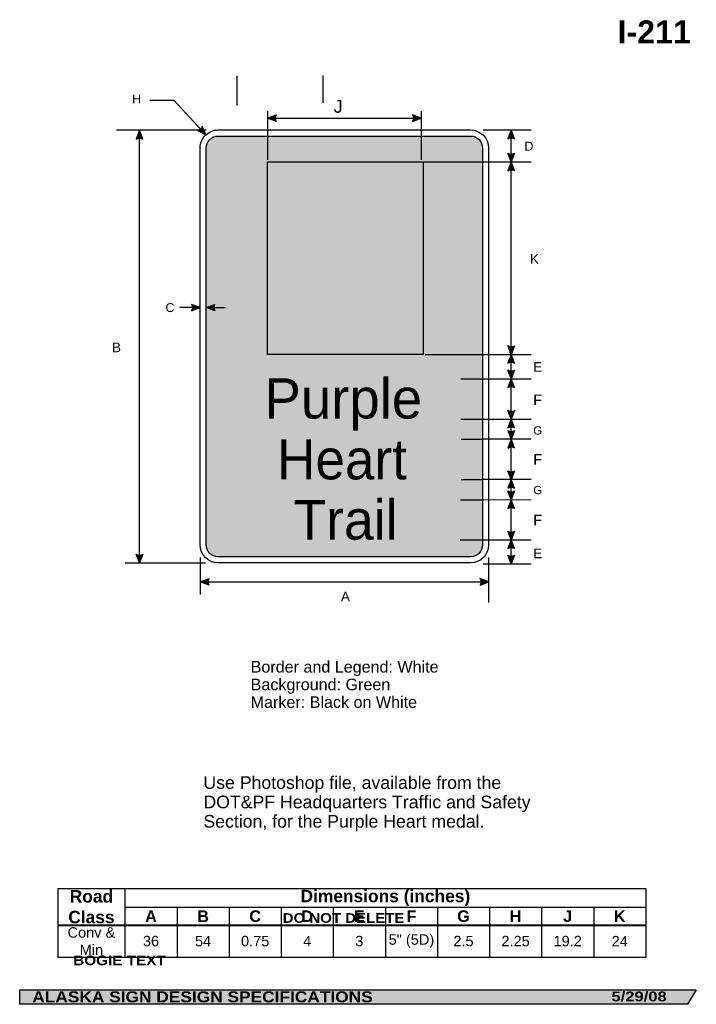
# Model space of a CAD drawing. Header units: feet. Extents: x 7 to 92, y 0 to 123.
import ezdxf
from ezdxf.enums import TextEntityAlignment as Align

# ---------------------------------------------------------------- set-up
doc = ezdxf.new("R2010")
doc.units = ezdxf.units.FT
doc.header["$MEASUREMENT"] = 0
doc.layers.add('Sign', color=7, linetype='Continuous')
doc.styles.add('ARIAL', font='arial.ttf')
doc.styles.add('ARIAL B', font='arialbd.ttf')
doc.styles.add('ARIAL BLACK B', font='ariblk.ttf')
doc.styles.add('ARIAL BLACK BI', font='ariblk.ttf')
doc.styles.add('FHWA SERIES D2000EX', font='txt')
picture_1 = doc.add_image_def('image1.png', size_in_pixel=(1016, 1256))

# ---------------------------------------------------------------- blocks, each defined once
blk = doc.blocks.new('*T2')
at = {"color": 0, "linetype": 'ByBlock', "lineweight": -2, "transparency": 16777216}
for p, q in [((0, 0), (73.37320982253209, 0)), ((0, 0), (0, -8.567307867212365)), ((8.373209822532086, 0), (8.373209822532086, -4.553775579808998)), ((73.37320982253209, 0), (73.37320982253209, -8.567307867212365)), ((8.373209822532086, -2.3558341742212), (73.37320982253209, -2.3558341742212)), ((14.87320982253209, -2.3558341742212), (14.87320982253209, -4.553775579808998)), ((21.37320982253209, -2.3558341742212), (21.37320982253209, -4.553775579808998)), ((27.87320982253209, -2.3558341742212), (27.87320982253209, -4.553775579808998)), ((34.37320982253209, -2.3558341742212), (34.37320982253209, -4.553775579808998)), ((40.87320982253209, -2.3558341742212), (40.87320982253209, -4.553775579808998)), ((47.37320982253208, -2.3558341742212), (47.37320982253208, -4.553775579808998)), ((53.87320982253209, -2.3558341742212), (53.87320982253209, -4.553775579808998)), ((60.37320982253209, -2.3558341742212), (60.37320982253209, -4.553775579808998)), ((66.87320982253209, -2.3558341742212), (66.87320982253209, -4.553775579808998)), ((0, -4.553775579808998), (73.37320982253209, -4.553775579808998)), ((0, -4.598775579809), (73.37320982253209, -4.598775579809)), ((8.373209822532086, -4.598775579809), (8.373209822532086, -8.567307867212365)), ((14.87320982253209, -4.598775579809), (14.87320982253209, -8.567307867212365)), ((21.37320982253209, -4.598775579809), (21.37320982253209, -8.567307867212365)), ((27.87320982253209, -4.598775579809), (27.87320982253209, -8.567307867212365)), ((34.37320982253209, -4.598775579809), (34.37320982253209, -8.567307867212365)), ((40.87320982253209, -4.598775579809), (40.87320982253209, -8.567307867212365)), ((47.37320982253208, -4.598775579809), (47.37320982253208, -8.567307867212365)), ((53.87320982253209, -4.598775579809), (53.87320982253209, -8.567307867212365)), ((60.37320982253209, -4.598775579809), (60.37320982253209, -8.567307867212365)), ((66.87320982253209, -4.598775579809), (66.87320982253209, -8.567307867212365)), ((0, -8.567307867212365), (73.37320982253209, -8.567307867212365))]:
    blk.add_line(p, q, dxfattribs=at)
at = {"color": 18, "transparency": 16777216, "attachment_point": 5}
for s, insert, char_height, width, style in [('Road Class', (4.186604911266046, -2.288137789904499), 1.55, 8.253209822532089, 'ARIAL B'), ('Dimensions (inches)', (40.87320982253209, -1.177917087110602), 1.55, 64.88, 'ARIAL B'), ('A', (11.62320982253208, -3.4660548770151), 1.45, 6.379999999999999, 'ARIAL B'), ('B', (18.12320982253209, -3.4660548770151), 1.45, 6.379999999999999, 'ARIAL B'), ('C', (24.62320982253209, -3.4660548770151), 1.45, 6.379999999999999, 'ARIAL B'), ('D', (31.12320982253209, -3.4660548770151), 1.45, 6.379999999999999, 'ARIAL B'), ('E', (37.62320982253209, -3.4660548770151), 1.45, 6.379999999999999, 'ARIAL B'), ('F', (44.12320982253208, -3.4660548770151), 1.45, 6.379999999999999, 'ARIAL B'), ('G', (50.62320982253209, -3.4660548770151), 1.45, 6.379999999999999, 'ARIAL B'), ('H', (57.12320982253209, -3.4660548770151), 1.45, 6.379999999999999, 'ARIAL B'), ('J', (63.62320982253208, -3.4660548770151), 1.45, 6.379999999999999, 'ARIAL B'), ('K', (70.12320982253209, -3.4660548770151), 1.45, 6.379999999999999, 'ARIAL B'), ('Conv & Min', (4.186604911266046, -6.571791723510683), 1.3, 8.253209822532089, 'ARIAL'), ('36', (11.62320982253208, -6.571791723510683), 1.3, 6.379999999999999, 'ARIAL'), ('54', (18.12320982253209, -6.571791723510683), 1.3, 6.379999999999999, 'ARIAL'), ('0.75', (24.62320982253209, -6.571791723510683), 1.3, 6.379999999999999, 'ARIAL'), ('4', (31.12320982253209, -6.571791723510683), 1.3, 6.379999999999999, 'ARIAL'), ('3', (37.62320982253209, -6.571791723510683), 1.3, 6.379999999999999, 'ARIAL'), ('5" (5D)', (44.12320982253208, -6.571791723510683), 1.3, 6.379999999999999, 'ARIAL'), ('2.5', (50.62320982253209, -6.571791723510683), 1.3, 6.379999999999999, 'ARIAL'), ('2.25', (57.12320982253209, -6.571791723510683), 1.3, 6.379999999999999, 'ARIAL'), ('19.2', (63.62320982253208, -6.571791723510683), 1.3, 6.379999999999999, 'ARIAL'), ('24', (70.12320982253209, -6.571791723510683), 1.3, 6.379999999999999, 'ARIAL')]:
    blk.add_mtext(s, dxfattribs=dict(at, insert=insert, char_height=char_height, width=width, style=style))

msp = doc.modelspace()

# ---------------------------------------------------------------- hatches: boundary and pattern name
h = msp.add_hatch(color=256)
h.dxf.hatch_style = 1
edge = h.paths.add_edge_path()
edge.add_line((39.4099036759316, 110.4616377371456), (38.32138188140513, 110.8731023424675))
edge.add_line((38.32138188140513, 110.8731023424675), (39.41993620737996, 111.2795488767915))
edge.add_arc((40.0168676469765, 110.8632097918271), 0.7277811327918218, 145.1055563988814, 213.488929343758)
h = msp.add_hatch(color=256)
h.dxf.hatch_style = 1
edge = h.paths.add_edge_path()
edge.add_line((56.43190209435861, 110.4616377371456), (57.5204238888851, 110.8731023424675))
edge.add_line((57.5204238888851, 110.8731023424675), (56.42186956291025, 111.2795488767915))
edge.add_arc((55.82493812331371, 110.8632097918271), 0.7277811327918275, -33.488929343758, 34.89444360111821, ccw=False)
h = msp.add_hatch(color=256)
h.dxf.hatch_style = 1
edge = h.paths.add_edge_path()
edge.add_line((22.77098638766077, 108.2562377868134), (22.36060878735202, 109.345169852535))
edge.add_line((22.36060878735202, 109.345169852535), (21.95306563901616, 108.2470218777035))
edge.add_arc((22.36880852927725, 107.6496750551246), 0.7277811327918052, 56.45386549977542, 124.83723844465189, ccw=False)
h = msp.add_hatch(color=256)
h.dxf.hatch_style = 1
edge = h.paths.add_edge_path()
edge.add_line((29.5908452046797, 109.311867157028), (30.62499999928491, 108.7782880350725))
edge.add_line((30.62499999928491, 108.7782880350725), (30.19194426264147, 109.8666276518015))
edge.add_arc((29.48311467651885, 110.0316306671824), 0.7277811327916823, 278.5125475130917, 346.8959204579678, ccw=False)
h = msp.add_hatch(color=256)
h.dxf.hatch_style = 1
edge = h.paths.add_edge_path()
edge.add_line((69.15743833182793, 108.3019709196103), (68.74706073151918, 109.3909029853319))
edge.add_line((68.74706073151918, 109.3909029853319), (68.33951758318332, 108.2927550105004))
edge.add_arc((68.75526047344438, 107.6954081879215), 0.7277811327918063, 56.45386549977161, 124.83723844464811, ccw=False)
at = {"true_color": 0x00773b}
h = msp.add_hatch(color=116, dxfattribs=at)
h.dxf.hatch_style = 1
h.paths.add_polyline_path([(32.1715783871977, 108.6368365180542, 0.4142541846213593), (30.67544834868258, 107.1382194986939), (30.67544819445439, 57.64171692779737, 0.414457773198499), (32.17344400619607, 56.14496949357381), (63.67102490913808, 56.14496936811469, 0.4141971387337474), (65.16731541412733, 57.64290799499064), (65.16731549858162, 107.1405460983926, 0.4142964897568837), (63.66956362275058, 108.6368365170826)])
h = msp.add_hatch(color=256)
h.dxf.hatch_style = 1
edge = h.paths.add_edge_path()
edge.add_line((69.15743833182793, 106.4948242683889), (68.74706073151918, 105.4058922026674))
edge.add_line((68.74706073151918, 105.4058922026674), (68.33951758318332, 106.5040401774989))
edge.add_arc((68.75526047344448, 107.1013870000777), 0.7277811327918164, 235.1627615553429, 303.5461345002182)
h = msp.add_hatch(color=256)
h.dxf.hatch_style = 1
edge = h.paths.add_edge_path()
edge.add_line((69.15743833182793, 104.3169601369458), (68.74706073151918, 105.4058922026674))
edge.add_line((68.74706073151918, 105.4058922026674), (68.33951758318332, 104.3077442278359))
edge.add_arc((68.7552604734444, 103.710397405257), 0.7277811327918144, 56.453865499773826, 124.83723844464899, ccw=False)
h = msp.add_hatch(color=256)
h.dxf.hatch_style = 1
edge = h.paths.add_edge_path()
edge.add_line((28.83286008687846, 86.8226873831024), (29.92138188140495, 87.23415198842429))
edge.add_line((29.92138188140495, 87.23415198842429), (28.8228275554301, 87.64059852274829))
edge.add_arc((28.22589611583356, 87.22425943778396), 0.7277811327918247, -33.48892934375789, 34.89444360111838, ccw=False)
at = {"true_color": 0xffffff}
h = msp.add_hatch(color=7, dxfattribs=at)
h.dxf.hatch_style = 1
edge = h.paths.add_edge_path()
edge.add_line((31.75518846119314, 86.82268738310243), (30.66666666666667, 87.23415198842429))
edge.add_line((30.66666666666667, 87.23415198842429), (31.7652209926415, 87.6405985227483))
edge.add_arc((32.36215243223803, 87.22425943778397), 0.7277811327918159, 145.1055563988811, 213.4889293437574)
h = msp.add_hatch(color=256)
h.dxf.hatch_style = 1
edge = h.paths.add_edge_path()
edge.add_line((69.15743833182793, 82.47985031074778), (68.74706073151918, 81.39091824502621))
edge.add_line((68.74706073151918, 81.39091824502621), (68.33951758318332, 82.48906621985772))
edge.add_arc((68.75526047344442, 83.08641304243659), 0.7277811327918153, 235.162761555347, 303.5461345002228)
h = msp.add_hatch(color=256)
h.dxf.hatch_style = 1
edge = h.paths.add_edge_path()
edge.add_line((69.15743833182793, 80.30198617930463), (68.74706073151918, 81.39091824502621))
edge.add_line((68.74706073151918, 81.39091824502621), (68.33951758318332, 80.29277027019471))
edge.add_arc((68.75526047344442, 79.69542344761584), 0.7277811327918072, 56.4538654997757, 124.83723844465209, ccw=False)
h = msp.add_hatch(color=256)
h.dxf.hatch_style = 1
edge = h.paths.add_edge_path()
edge.add_line((69.15743833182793, 79.44794926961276), (68.74706073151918, 78.3590172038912))
edge.add_line((68.74706073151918, 78.3590172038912), (68.33951758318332, 79.4571651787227))
edge.add_arc((68.75526047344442, 80.05451200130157), 0.7277811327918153, 235.162761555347, 303.5461345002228)
h = msp.add_hatch(color=256)
h.dxf.hatch_style = 1
edge = h.paths.add_edge_path()
edge.add_line((69.15743833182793, 77.2700851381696), (68.74706073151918, 78.3590172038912))
edge.add_line((68.74706073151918, 78.3590172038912), (68.33951758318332, 77.2608692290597))
edge.add_arc((68.75526047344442, 76.6635224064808), 0.7277811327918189, 56.45386549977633, 124.83723844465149, ccw=False)
h = msp.add_hatch(color=256)
h.dxf.hatch_style = 1
edge = h.paths.add_edge_path()
edge.add_line((69.15743833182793, 74.4157945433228), (68.74706073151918, 73.32686247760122))
edge.add_line((68.74706073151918, 73.32686247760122), (68.33951758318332, 74.42501045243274))
edge.add_arc((68.75526047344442, 75.02235727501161), 0.7277811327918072, 235.1627615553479, 303.5461345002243)
h = msp.add_hatch(color=256)
h.dxf.hatch_style = 1
edge = h.paths.add_edge_path()
edge.add_line((69.15743833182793, 72.23793041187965), (68.74706073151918, 73.32686247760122))
edge.add_line((68.74706073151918, 73.32686247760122), (68.33951758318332, 72.22871450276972))
edge.add_arc((68.75526047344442, 71.63136768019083), 0.7277811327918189, 56.45386549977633, 124.83723844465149, ccw=False)
h = msp.add_hatch(color=256)
h.dxf.hatch_style = 1
edge = h.paths.add_edge_path()
edge.add_line((69.15840146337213, 71.90697433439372), (68.74802386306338, 70.81804226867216))
edge.add_line((68.74802386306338, 70.81804226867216), (68.34048071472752, 71.91619024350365))
edge.add_arc((68.75622360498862, 72.51353706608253), 0.7277811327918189, 235.1627615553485, 303.5461345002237)
h = msp.add_hatch(color=256)
h.dxf.hatch_style = 1
edge = h.paths.add_edge_path()
edge.add_line((69.15743833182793, 69.72911020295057), (68.74706073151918, 70.81804226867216))
edge.add_line((68.74706073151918, 70.81804226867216), (68.33951758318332, 69.71989429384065))
edge.add_arc((68.75526047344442, 69.12254747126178), 0.7277811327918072, 56.4538654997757, 124.83723844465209, ccw=False)
h = msp.add_hatch(color=256)
h.dxf.hatch_style = 1
edge = h.paths.add_edge_path()
edge.add_line((69.15743833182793, 66.88093266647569), (68.74706073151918, 65.79200060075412))
edge.add_line((68.74706073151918, 65.79200060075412), (68.33951758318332, 66.89014857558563))
edge.add_arc((68.75526047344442, 67.4874953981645), 0.7277811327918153, 235.162761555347, 303.5461345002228)
h = msp.add_hatch(color=256)
h.dxf.hatch_style = 1
edge = h.paths.add_edge_path()
edge.add_line((69.15743833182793, 64.70306853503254), (68.74706073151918, 65.79200060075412))
edge.add_line((68.74706073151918, 65.79200060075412), (68.33951758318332, 64.69385262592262))
edge.add_arc((68.75526047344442, 64.09650580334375), 0.7277811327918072, 56.4538654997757, 124.83723844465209, ccw=False)
h = msp.add_hatch(color=256)
h.dxf.hatch_style = 1
edge = h.paths.add_edge_path()
edge.add_line((69.15743833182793, 64.36578596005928), (68.74706073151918, 63.27685389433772))
edge.add_line((68.74706073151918, 63.27685389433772), (68.33951758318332, 64.37500186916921))
edge.add_arc((68.75526047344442, 64.9723486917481), 0.7277811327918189, 235.1627615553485, 303.5461345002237)
h = msp.add_hatch(color=256)
h.dxf.hatch_style = 1
edge = h.paths.add_edge_path()
edge.add_line((69.15743833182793, 62.18792182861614), (68.74706073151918, 63.27685389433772))
edge.add_line((68.74706073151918, 63.27685389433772), (68.33951758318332, 62.17870591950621))
edge.add_arc((68.75526047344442, 61.58135909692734), 0.7277811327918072, 56.453865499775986, 124.83723844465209, ccw=False)
h = msp.add_hatch(color=256)
h.dxf.hatch_style = 1
edge = h.paths.add_edge_path()
edge.add_line((69.15743833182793, 59.35419926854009), (68.74706073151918, 58.26526720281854))
edge.add_line((68.74706073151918, 58.26526720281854), (68.33951758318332, 59.36341517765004))
edge.add_arc((68.75526047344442, 59.96076200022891), 0.7277811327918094, 235.1627615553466, 303.5461345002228)
h = msp.add_hatch(color=256)
h.dxf.hatch_style = 1
edge = h.paths.add_edge_path()
edge.add_line((69.15743833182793, 57.17633513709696), (68.74706073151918, 58.26526720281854))
edge.add_line((68.74706073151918, 58.26526720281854), (68.33951758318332, 57.16711922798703))
edge.add_arc((68.75526047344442, 56.56977240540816), 0.7277811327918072, 56.4538654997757, 124.83723844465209, ccw=False)
h = msp.add_hatch(color=256)
h.dxf.hatch_style = 1
edge = h.paths.add_edge_path()
edge.add_line((22.77098638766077, 56.47983505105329), (22.36060878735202, 55.39090298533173))
edge.add_line((22.36060878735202, 55.39090298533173), (21.95306563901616, 56.48905096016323))
edge.add_arc((22.36880852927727, 57.08639778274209), 0.7277811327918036, 235.1627615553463, 303.5461345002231)
h = msp.add_hatch(color=256)
h.dxf.hatch_style = 1
edge = h.paths.add_edge_path()
edge.add_line((69.15743833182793, 56.36232839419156), (68.74706073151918, 55.27339632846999))
edge.add_line((68.74706073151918, 55.27339632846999), (68.33951758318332, 56.37154430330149))
edge.add_arc((68.75526047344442, 56.96889112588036), 0.7277811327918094, 235.1627615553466, 303.5461345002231)
h = msp.add_hatch(color=256)
h.dxf.hatch_style = 1
edge = h.paths.add_edge_path()
edge.add_line((31.02530208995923, 52.60886191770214), (29.93678029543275, 53.02032652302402))
edge.add_line((29.93678029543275, 53.02032652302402), (31.03533462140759, 53.42677305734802))
edge.add_arc((31.63226606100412, 53.01043397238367), 0.727781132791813, 145.1055563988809, 213.4889293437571)
h = msp.add_hatch(color=256)
h.dxf.hatch_style = 1
edge = h.paths.add_edge_path()
edge.add_line((64.84825850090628, 52.60886191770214), (65.93678029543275, 53.02032652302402))
edge.add_line((65.93678029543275, 53.02032652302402), (64.83822596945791, 53.42677305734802))
edge.add_arc((64.24129452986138, 53.01043397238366), 0.72778113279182, -33.488929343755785, 34.89444360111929, ccw=False)
at = {"layer": 'Sign', "true_color": 0x000000}
msp.add_hatch(color=18, dxfattribs=at).paths.add_polyline_path([(7.399373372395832, 2.133735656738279), (91.84195454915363, 2.133735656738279), (90.75006357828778, 0.3343149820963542), (7.402168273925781, 0.3343149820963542)], flags=0)

# ---------------------------------------------------------------- linework, layer by layer
for p, q in [((12.16441739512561, 14.7871350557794), (85.53762721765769, 14.7871350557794)), ((12.16441739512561, 10.22047365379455), (85.53762721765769, 10.22047365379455)), ((12.16441739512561, 10.16233493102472), (85.53762721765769, 10.16233493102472))]:
    msp.add_line(p, q)
for points in [[(39.4099036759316, 110.4616377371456), (38.32138188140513, 110.8731023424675), (39.41993620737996, 111.2795488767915, 0.307560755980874), (39.4099036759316, 110.4616377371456, 4.141293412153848)], [(56.43190209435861, 110.4616377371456), (57.5204238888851, 110.8731023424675), (56.42186956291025, 111.2795488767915, -0.307560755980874), (56.43190209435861, 110.4616377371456, -4.141293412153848)], [(22.77098638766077, 108.2562377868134), (22.36060878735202, 109.345169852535), (21.95306563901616, 108.2470218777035, -0.307560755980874), (22.77098638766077, 108.2562377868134, -4.141293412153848)], [(29.5908452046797, 109.311867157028), (30.62499999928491, 108.7782880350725), (30.19194426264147, 109.8666276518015, -0.307560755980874), (29.5908452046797, 109.311867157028, -4.141293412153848)], [(69.15743833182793, 108.3019709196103), (68.74706073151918, 109.3909029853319), (68.33951758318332, 108.2927550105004, -0.307560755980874), (69.15743833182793, 108.3019709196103, -4.141293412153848)], [(69.15743833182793, 106.4948242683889), (68.74706073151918, 105.4058922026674), (68.33951758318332, 106.5040401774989, 0.307560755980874), (69.15743833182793, 106.4948242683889, 4.141293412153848)], [(69.15743833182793, 104.3169601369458), (68.74706073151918, 105.4058922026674), (68.33951758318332, 104.3077442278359, -0.307560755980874), (69.15743833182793, 104.3169601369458, -4.141293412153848)], [(28.83286008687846, 86.8226873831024), (29.92138188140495, 87.23415198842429), (28.8228275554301, 87.64059852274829, -0.307560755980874), (28.83286008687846, 86.8226873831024, -4.141293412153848)], [(69.15743833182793, 82.47985031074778), (68.74706073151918, 81.39091824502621), (68.33951758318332, 82.48906621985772, 0.307560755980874), (69.15743833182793, 82.47985031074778, 4.141293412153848)], [(69.15743833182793, 80.30198617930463), (68.74706073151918, 81.39091824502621), (68.33951758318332, 80.29277027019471, -0.307560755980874), (69.15743833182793, 80.30198617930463, -4.141293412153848)], [(69.15743833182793, 79.44794926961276), (68.74706073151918, 78.3590172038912), (68.33951758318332, 79.4571651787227, 0.307560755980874), (69.15743833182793, 79.44794926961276, 4.141293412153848)], [(69.15743833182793, 77.2700851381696), (68.74706073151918, 78.3590172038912), (68.33951758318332, 77.2608692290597, -0.307560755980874), (69.15743833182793, 77.2700851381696, -4.141293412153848)], [(69.15743833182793, 74.4157945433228), (68.74706073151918, 73.32686247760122), (68.33951758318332, 74.42501045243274, 0.307560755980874), (69.15743833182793, 74.4157945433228, 4.141293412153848)], [(69.15743833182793, 72.23793041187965), (68.74706073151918, 73.32686247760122), (68.33951758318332, 72.22871450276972, -0.307560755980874), (69.15743833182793, 72.23793041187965, -4.141293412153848)], [(69.15840146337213, 71.90697433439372), (68.74802386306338, 70.81804226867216), (68.34048071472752, 71.91619024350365, 0.307560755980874), (69.15840146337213, 71.90697433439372, 4.141293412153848)], [(69.15743833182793, 69.72911020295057), (68.74706073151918, 70.81804226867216), (68.33951758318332, 69.71989429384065, -0.307560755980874), (69.15743833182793, 69.72911020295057, -4.141293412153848)], [(69.15743833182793, 66.88093266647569), (68.74706073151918, 65.79200060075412), (68.33951758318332, 66.89014857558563, 0.307560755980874), (69.15743833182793, 66.88093266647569, 4.141293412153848)], [(69.15743833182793, 64.70306853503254), (68.74706073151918, 65.79200060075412), (68.33951758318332, 64.69385262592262, -0.307560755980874), (69.15743833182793, 64.70306853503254, -4.141293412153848)], [(69.15743833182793, 64.36578596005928), (68.74706073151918, 63.27685389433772), (68.33951758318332, 64.37500186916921, 0.307560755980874), (69.15743833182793, 64.36578596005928, 4.141293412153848)], [(69.15743833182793, 62.18792182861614), (68.74706073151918, 63.27685389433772), (68.33951758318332, 62.17870591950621, -0.307560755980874), (69.15743833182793, 62.18792182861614, -4.141293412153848)], [(69.15743833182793, 59.35419926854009), (68.74706073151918, 58.26526720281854), (68.33951758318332, 59.36341517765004, 0.307560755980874), (69.15743833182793, 59.35419926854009, 4.141293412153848)], [(69.15743833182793, 57.17633513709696), (68.74706073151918, 58.26526720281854), (68.33951758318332, 57.16711922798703, -0.307560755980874), (69.15743833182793, 57.17633513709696, -4.141293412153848)], [(22.77098638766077, 56.47983505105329), (22.36060878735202, 55.39090298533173), (21.95306563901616, 56.48905096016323, 0.307560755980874), (22.77098638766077, 56.47983505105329, 4.141293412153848)], [(69.15743833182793, 56.36232839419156), (68.74706073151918, 55.27339632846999), (68.33951758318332, 56.37154430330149, 0.307560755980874), (69.15743833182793, 56.36232839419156, 4.141293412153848)], [(31.02530208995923, 52.60886191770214), (29.93678029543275, 53.02032652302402), (31.03533462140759, 53.42677305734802, 0.307560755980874), (31.02530208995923, 52.60886191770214, 4.141293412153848)], [(64.84825850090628, 52.60886191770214), (65.93678029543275, 53.02032652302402), (64.83822596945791, 53.42677305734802, -0.307560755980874), (64.84825850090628, 52.60886191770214, -4.141293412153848)]]:
    msp.add_lwpolyline(points, format="xyb")
msp.add_lwpolyline([(32.17138188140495, 109.3909029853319), (63.67144865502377, 109.3909029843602, -0.4139276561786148), (65.92138188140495, 107.1409029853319), (65.92138188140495, 57.6429079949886, -0.4141971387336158), (63.67138188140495, 55.39090298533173), (32.1709482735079, 55.39090302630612, -0.4138799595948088), (29.92138188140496, 57.64090298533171), (29.92138188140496, 107.1382194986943, -0.4142855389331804)], format="xyb", close=True)
at = {"color": 116, "true_color": 0x00773b}
msp.add_lwpolyline([(32.17157838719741, 108.6368365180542), (63.67144865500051, 108.6368365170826, -0.4139276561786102), (65.16731549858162, 107.1405460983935), (65.16731541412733, 57.6429079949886, -0.4141971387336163), (63.67102490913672, 56.14496936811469), (32.17094827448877, 56.14496949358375, -0.4138799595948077), (30.6754482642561, 57.64125981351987), (30.67544834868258, 107.1382194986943, -0.4142541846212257)], format="xyb", close=True, dxfattribs=at)
at = {"color": 7, "true_color": 0xffffff}
msp.add_lwpolyline([(31.75518846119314, 86.82268738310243), (30.66666666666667, 87.23415198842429), (31.7652209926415, 87.6405985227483, 0.307560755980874), (31.75518846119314, 86.82268738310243, 4.141293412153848)], format="xyb", dxfattribs=at)
at = {"layer": 'Sign', "color": 7, "lineweight": -3, "true_color": 0xffffff}
for p, q in [((34.47980499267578, 116.1421312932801), (34.47980499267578, 112.4442120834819)), ((45.23077901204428, 116.1837979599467), (45.23077901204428, 112.7680366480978)), ((38.32031250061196, 108.72016985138), (38.32031250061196, 105.6758990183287)), ((57.52083333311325, 108.7227740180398), (57.52083333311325, 105.6758990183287)), ((57.79166666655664, 105.4050656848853), (65.24999999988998, 105.4050656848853)), ((30.58250718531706, 87.23415198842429), (33.08250718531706, 87.23415198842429)), ((58.01569134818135, 81.3920448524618), (65.25, 81.3920448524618)), ((62.46093749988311, 78.3581906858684), (65.25260416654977, 78.3581906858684)), ((62.45572916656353, 73.3243365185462), (65.2473958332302, 73.3243365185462)), ((62.49739583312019, 70.81838304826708), (65.24739583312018, 70.81838304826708)), ((62.50260416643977, 65.79494554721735), (65.25260416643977, 65.79494554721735)), ((62.41666666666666, 63.2726956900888), (65.25390624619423, 63.2726956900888)), ((62.37499999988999, 58.26444068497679), (65.24999999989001, 58.26444068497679))]:
    msp.add_line(p, q, dxfattribs=at)
at = {"layer": 'Sign', "color": 18, "lineweight": -3, "true_color": 0x000000}
for p, q in [((38.31990305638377, 111.72016985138), (38.31990305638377, 108.72016985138)), ((38.32138188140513, 110.8731023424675), (57.52138188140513, 110.8731023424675)), ((57.5204238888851, 111.72016985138), (57.5204238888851, 108.72016985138)), ((19.47991725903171, 109.3909029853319), (30.66666666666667, 109.3909029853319)), ((22.36060878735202, 55.34516985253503), (22.36060878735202, 109.345169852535)), ((65.25075059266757, 109.3909029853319), (71.25075059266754, 109.3909029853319)), ((68.74706073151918, 55.26428809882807), (68.74706073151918, 109.3909029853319)), ((65.25089256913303, 105.4058922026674), (71.25089256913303, 105.4058922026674)), ((29.87938218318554, 87.23415198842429), (27.37938218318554, 87.23415198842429)), ((65.2480468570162, 81.39091824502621), (71.2480468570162, 81.39091824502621)), ((65.2486978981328, 78.3590172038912), (71.2486978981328, 78.3590172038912)), ((65.24869789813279, 73.325638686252), (71.2486975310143, 73.32773759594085)), ((71.25000000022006, 70.81804226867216), (65.25000000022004, 70.81804226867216)), ((71.25000000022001, 65.79200060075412), (65.25000000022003, 65.79200060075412)), ((65.2486979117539, 63.27355529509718), (71.24869524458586, 63.27921268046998)), ((65.24869791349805, 58.26526720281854), (71.24869791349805, 58.26526720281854)), ((20.58261362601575, 55.39090298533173), (30.5833333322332, 55.39090298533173)), ((29.92138188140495, 56.05394188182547), (29.92138188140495, 51.46473900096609)), ((65.24869791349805, 55.27339632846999), (71.24869791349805, 55.27339632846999)), ((65.92138188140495, 56.0539418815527), (65.92138188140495, 50.4539418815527)), ((29.93678029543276, 53.02032652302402), (65.93678029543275, 53.02032652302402))]:
    msp.add_line(p, q, dxfattribs=at)
msp.add_lwpolyline([(23.62176639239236, 113.0984618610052), (26.62176639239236, 113.0984618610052), (30.62499999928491, 108.7782880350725)], dxfattribs=at)
at = {"layer": 'Sign', "color": 250, "lineweight": -3, "true_color": 0x1f1a17}
msp.add_lwpolyline([(7.399373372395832, 2.133735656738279), (91.84195454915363, 2.133735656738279), (90.75006357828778, 0.3343149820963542), (7.402168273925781, 0.3343149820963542)], close=True, dxfattribs=at)

# ---------------------------------------------------------------- block references
msp.add_blockref('*T2', (12.16441739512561, 14.7871350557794))

# ---------------------------------------------------------------- texts
at = {"attachment_point": 1, "line_spacing_factor": 0.9178777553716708, "style": 'ARIAL'}
for s, width, insert, char_height in [('Border and Legend: White\\PBackground: Green\\PMarker: Black on White', 24.22935473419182, (36.22568009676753, 43.14980609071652), 1.438099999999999), ('Use Photoshop file, available from the DOT&PF Headquarters Traffic and Safety Section, for the Purple Heart medal.', 43.2063602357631, (30.32791250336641, 28.78140397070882), 1.579499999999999)]:
    msp.add_mtext_dynamic_manual_height_columns(s, width=width, gutter_width=1, heights=[0], dxfattribs=dict(at, insert=insert, char_height=char_height))
at = {"layer": 'Sign', "color": 18, "true_color": 0x000000, "style": 'ARIAL B'}
msp.add_text('I-211', height=2.876726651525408, dxfattribs=at).set_placement((82.00664447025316, 120.1805238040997), (91.16664447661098, 120.1805238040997), align=Align.ALIGNED)
at = {"layer": 'Sign', "color": 250, "true_color": 0x1f1a17, "style": 'ARIAL'}
for s, height, p, p2 in [('H', 1.11015547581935, (21.429577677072, 112.6973074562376), (22.54957764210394, 112.6973074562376)), ('J', 1.60343744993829, (46.59044769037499, 111.5376930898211), (47.71044765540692, 111.5376930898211)), ('D', 1.110155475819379, (70.3926522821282, 106.8139067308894), (71.51265224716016, 106.8139067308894)), ('K', 1.201991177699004, (71.0774133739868, 92.71074274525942), (72.19741333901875, 92.71074274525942)), ('C', 1.110155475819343, (25.59162920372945, 86.67930617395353), (26.71162916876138, 86.67930617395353)), ('B', 1.201991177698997, (18.92059447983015, 81.66516985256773), (20.04059444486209, 81.66516985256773)), ('E', 1.201991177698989, (71.49397807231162, 79.23396484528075), (72.61397803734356, 79.23396484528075)), ('F', 1.312485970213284, (71.49397807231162, 75.06675146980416), (72.61397803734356, 75.06675146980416)), ('G', 1.030709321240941, (71.49397807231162, 71.4004312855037), (72.61397803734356, 71.4004312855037)), ('F', 1.312485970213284, (71.49397807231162, 67.65863029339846), (72.61397803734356, 67.65863029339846)), ('G', 1.030709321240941, (71.49397807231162, 63.96161986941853), (72.61397803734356, 63.96161986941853)), ('F', 1.312485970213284, (71.49397807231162, 60.08403431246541), (72.61397803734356, 60.08403431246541)), ('E', 1.201991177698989, (71.49397807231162, 55.97461096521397), (72.61397803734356, 55.97461096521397)), ('A', 1.19935715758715, (47.4934469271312, 50.60071660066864), (48.61344689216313, 50.60071660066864))]:
    msp.add_text(s, height=height, dxfattribs=at).set_placement(p, p2, align=Align.ALIGNED)
at = {"layer": 'Sign', "color": 7, "true_color": 0xffffff}
for s, height, style, p, p2 in [('Purple', 5.014872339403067, 'FHWA SERIES D2000EX', (37.95741666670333, 73.39387810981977), (57.62591597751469, 73.39387810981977)), ('Heart', 4.996948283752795, 'FHWA SERIES D2000EX', (39.52825000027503, 65.81054478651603), (55.7217502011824, 65.81054478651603)), ('Trail', 4.955706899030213, 'FHWA SERIES D2000EX', (41.57808333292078, 58.28971146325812), (54.54691630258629, 58.28971146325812)), ('DO NOT DELETE', 1.207680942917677, 'ARIAL BLACK B', (40.22101790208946, 10.49621153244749), (55.40435177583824, 10.49621153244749)), ('BOGIE TEXT', 1.208222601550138, 'ARIAL BLACK B', (14.08714229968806, 5.211593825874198), (25.62047591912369, 5.211593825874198)), ('ALASKA SIGN DESIGN SPECIFICATIONS', 1.370351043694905, 'ARIAL BLACK BI', (8.970644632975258, 0.5813241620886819), (51.45713551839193, 0.5813241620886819)), ('5/29/08', 1.223587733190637, 'ARIAL BLACK BI', (81.25152073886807, 0.7043360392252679), (88.1515205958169, 0.7043360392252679))]:
    msp.add_text(s, height=height, dxfattribs=dict(at, style=style)).set_placement(p, p2, align=Align.ALIGNED)

# ---------------------------------------------------------------- pictures from other files: only their frames are drawn
at = {"color": 116, "true_color": 0x00773b}
image = msp.add_image(picture_1, insert=(38.32031250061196, 81.3920448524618), size_in_units=(19.424545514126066, 24.01302083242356), dxfattribs=at)
image.dxf.flags = 15

doc.saveas('drawing.dxf')
